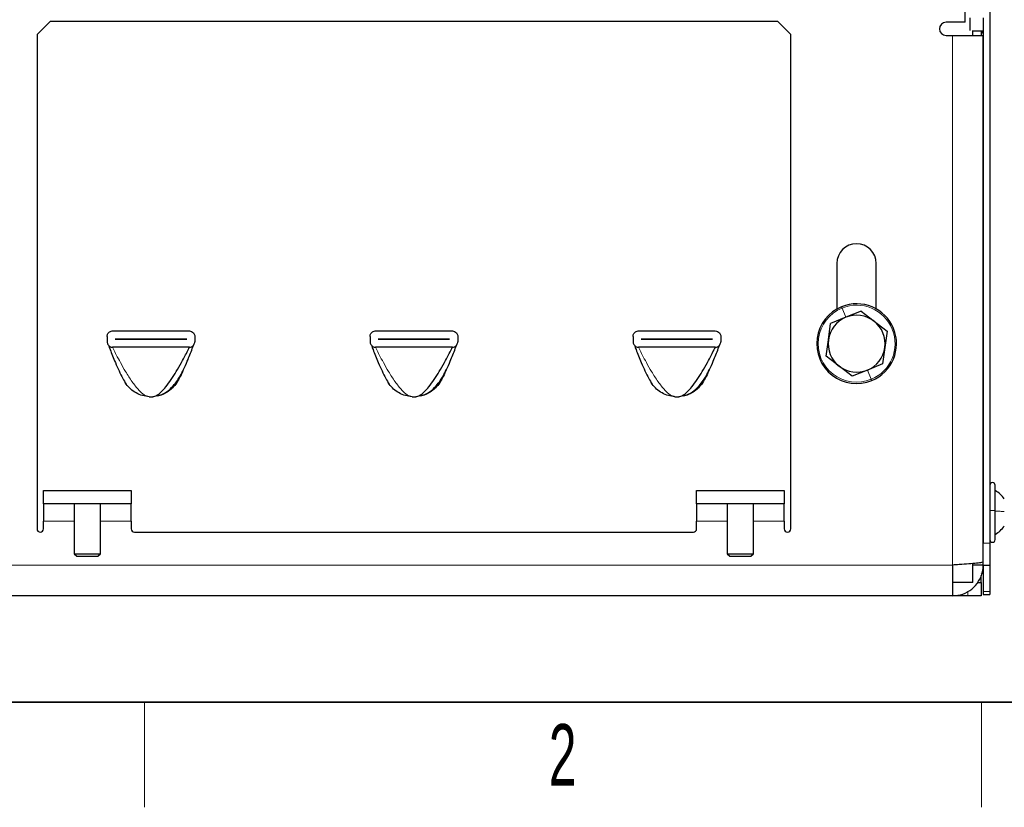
# Model space of a CAD drawing. Header units: millimetres. Extents: x 5 to 418, y 2 to 292.
# Tile 2 of 30: x 67 to 123, y 6 to 51. Entities that reach past the tile are written whole.
import ezdxf

# ---------------------------------------------------------------- set-up
doc = ezdxf.new("R2010")
doc.units = ezdxf.units.MM
doc.layers.add('SLD-0', color=7, linetype='Continuous')
doc.styles.add('SLDTEXTSTYLE0', font='TXT', dxfattribs={"width": 0.605})

msp = doc.modelspace()

# ---------------------------------------------------------------- linework, layer by layer
at = {"color": 7, "linetype": 'Continuous', "lineweight": 25}
for p, q in [((121.9685, 59.8123), (121.9685, 21.0623)), ((120.556, 50.7623), (120.556, 57.5623)), ((67.6185, 50.0623), (68.3685, 50.8123)), ((109.8685, 50.8123), (68.3685, 50.8123)), ((109.8685, 50.8123), (110.6185, 50.0623)), ((120.556, 50.7623), (119.4685, 50.7623)), ((120.8435, 50.2873), (120.8435, 51.0123)), ((121.5935, 51.0123), (121.5935, 50.2623)), ((67.6185, 50.0623), (67.6185, 21.8748)), ((110.6185, 21.8748), (110.6185, 50.0623)), ((119.4685, 50.0123), (119.8435, 50.0123)), ((119.8435, 50.0123), (121.5935, 50.0123)), ((120.9935, 50.0123), (120.9935, 50.2873)), ((121.5935, 50.2623), (120.9935, 50.2623)), ((121.5717, 50.2623), (121.4935, 50.1269)), ((121.4935, 50.0123), (121.4935, 50.2623)), ((121.5935, 50.2623), (121.5935, 21.0623)), ((121.5935, 19.9891), (121.5935, 50.0123)), ((113.2435, 37.0123), (113.2435, 34.4147)), ((115.4935, 34.4147), (115.4935, 37.0123)), ((114.6222, 34.2965), (113.7537, 33.9415)), ((114.6222, 34.2965), (115.3638, 33.7218)), ((113.7537, 33.9415), (112.8853, 33.5866)), ((115.3638, 33.7218), (116.1054, 33.1472)), ((71.9268, 33.1623), (76.3102, 33.1623)), ((86.9268, 33.1623), (91.3102, 33.1623)), ((101.9268, 33.1623), (106.3102, 33.1623)), ((112.7584, 32.657), (112.8853, 33.5866)), ((116.1054, 33.1472), (115.9786, 32.2176)), ((71.6185, 32.854), (71.6185, 32.5456)), ((72.081, 32.7011), (76.156, 32.7011)), ((72.081, 32.6986), (72.081, 32.7011)), ((76.156, 32.6986), (72.081, 32.6986)), ((76.156, 32.7011), (76.156, 32.6986)), ((76.6185, 32.854), (76.6185, 32.5456)), ((86.6185, 32.854), (86.6185, 32.5456)), ((87.081, 32.7011), (91.156, 32.7011)), ((87.081, 32.6986), (87.081, 32.7011)), ((91.156, 32.6986), (87.081, 32.6986)), ((91.156, 32.7011), (91.156, 32.6986)), ((91.6185, 32.854), (91.6185, 32.5456)), ((101.6185, 32.854), (101.6185, 32.5456)), ((102.081, 32.7011), (106.156, 32.7011)), ((102.081, 32.6986), (102.081, 32.7011)), ((106.156, 32.6986), (102.081, 32.6986)), ((106.156, 32.7011), (106.156, 32.6986)), ((106.6185, 32.854), (106.6185, 32.5456)), ((112.6316, 31.7274), (112.7584, 32.657)), ((76.3102, 32.2373), (71.9268, 32.2373)), ((91.3102, 32.2373), (86.9268, 32.2373)), ((106.3102, 32.2373), (101.9268, 32.2373)), ((115.9786, 32.2176), (115.8517, 31.288)), ((113.3732, 31.1528), (112.6316, 31.7274)), ((114.1148, 30.5781), (113.3732, 31.1528)), ((114.9833, 30.9331), (114.1148, 30.5781)), ((115.8517, 31.288), (114.9833, 30.9331)), ((75.658, 30.3302), (75.6988, 30.3996)), ((90.658, 30.3302), (90.6988, 30.3996)), ((105.658, 30.3302), (105.6988, 30.3996)), ((72.7027, 30.1337), (72.6456, 30.2173)), ((75.5914, 30.2173), (75.5343, 30.1337)), ((75.6112, 30.2607), (75.5914, 30.2173)), ((87.7027, 30.1337), (87.6456, 30.2173)), ((90.5914, 30.2173), (90.5343, 30.1337)), ((90.6112, 30.2607), (90.5914, 30.2173)), ((102.7027, 30.1337), (102.6456, 30.2173)), ((105.5914, 30.2173), (105.5343, 30.1337)), ((105.6112, 30.2607), (105.5914, 30.2173)), ((122.2685, 22.9146), (122.2685, 24.3623)), ((67.9935, 24.0623), (72.9935, 24.0623)), ((67.9935, 23.3123), (67.9935, 24.0623)), ((72.9935, 24.0623), (72.9935, 23.3123)), ((105.2435, 23.3123), (105.2435, 24.0623)), ((105.2435, 24.0623), (110.2435, 24.0623)), ((110.2435, 24.0623), (110.2435, 23.3123)), ((72.9935, 23.3123), (67.9935, 23.3123)), ((67.9935, 23.3123), (67.9935, 22.3123)), ((69.7435, 23.3123), (69.7435, 20.4623)), ((71.2435, 20.4623), (71.2435, 23.3123)), ((72.9935, 22.3123), (72.9935, 23.3123)), ((110.2435, 23.3123), (105.2435, 23.3123)), ((105.2435, 23.3123), (105.2435, 22.3123)), ((106.9935, 23.3123), (106.9935, 20.4623)), ((108.4935, 20.4623), (108.4935, 23.3123)), ((110.2435, 22.3123), (110.2435, 23.3123)), ((122.2685, 21.2623), (122.2685, 22.9146)), ((67.9935, 21.8748), (67.9935, 22.3123)), ((72.9935, 22.3123), (72.9935, 21.8748)), ((105.2435, 21.8748), (105.2435, 22.3123)), ((110.2435, 22.3123), (110.2435, 21.8748)), ((73.181, 21.6873), (105.056, 21.6873)), ((121.9685, 21.0623), (121.9685, 19.8123)), ((69.7435, 20.4623), (69.8935, 20.3123)), ((69.7435, 20.4623), (69.8942, 20.4623)), ((69.8935, 20.3123), (70.0141, 20.3123)), ((69.8942, 20.4623), (71.2435, 20.4623)), ((70.0141, 20.3123), (71.0935, 20.3123)), ((71.0935, 20.3123), (71.2435, 20.4623)), ((106.9935, 20.4623), (107.1435, 20.3123)), ((106.9935, 20.4623), (107.2438, 20.4623)), ((107.1435, 20.3123), (107.3437, 20.3123)), ((107.2438, 20.4623), (108.4935, 20.4623)), ((107.3437, 20.3123), (108.3435, 20.3123)), ((108.3435, 20.3123), (108.4935, 20.4623)), ((119.8435, 19.8123), (119.8435, 18.0623)), ((120.9935, 18.8123), (120.9935, 19.8944)), ((121.5935, 19.8123), (120.9935, 19.8123)), ((121.5935, 19.8123), (121.5935, 19.9891)), ((121.5935, 19.8123), (121.9685, 19.8123)), ((121.5935, 19.8123), (121.5935, 18.3048)), ((121.9685, 19.8123), (121.9685, 18.3048)), ((121.4685, 19.2873), (121.4935, 19.3123)), ((121.4685, 18.8123), (121.4685, 19.2187)), ((120.9935, 18.8123), (119.8435, 18.8123)), ((121.2639, 18.8123), (121.4685, 18.8123)), ((121.4685, 18.8123), (121.4685, 18.0623)), ((119.8435, 18.0623), (58.3935, 18.0623)), ((120.7185, 18.0623), (119.8435, 18.0623)), ((121.4685, 18.0623), (120.7185, 18.0623)), ((121.5935, 18.3048), (121.5935, 18.1373)), ((121.5935, 18.1373), (121.9685, 18.1373)), ((121.9685, 18.3048), (121.9685, 18.1373))]:
    msp.add_line(p, q, dxfattribs=at)
at = {"color": 7, "linetype": 'Continuous', "lineweight": 18}
for p, q in [((119.8435, 19.8123), (119.8435, 50.0123)), ((113.7537, 33.9415), (113.5379, 34.4696)), ((114.9833, 30.9331), (115.1991, 30.405)), ((67.9935, 22.3123), (69.7435, 22.3123)), ((71.2435, 22.3123), (72.9935, 22.3123)), ((105.2435, 22.3123), (106.9935, 22.3123)), ((108.4935, 22.3123), (110.2435, 22.3123)), ((121.5935, 21.0623), (121.9685, 21.0623)), ((119.8435, 19.8123), (58.3935, 19.8123)), ((120.7185, 18.0623), (120.7185, 18.325)), ((121.5935, 18.3048), (121.9685, 18.3048))]:
    msp.add_line(p, q, dxfattribs=at)
at = {"color": 7, "linetype": 'Continuous', "lineweight": 25}
for centre, radius, start, end in [((119.4685, 50.3873), 0.375, 90, 270), ((114.3685, 37.0123), 1.125, 0, 180), ((114.3685, 32.4373), 2.275, 112.22991, 292.22991), ((114.3685, 32.4373), 2.275, 292.22991, 112.22991), ((114.3685, 32.4373), 1.625, 112.22991, 172.22991), ((114.3685, 32.4373), 1.625, 52.22991, 112.22991), ((114.3685, 32.4373), 1.625, 352.22991, 52.22991), ((114.3685, 32.4373), 1.625, 172.22991, 232.22991), ((114.3685, 32.4373), 1.625, 292.22991, 352.22991), ((114.3685, 32.4373), 1.625, 232.22991, 292.22991), ((74.1185, 31.1623), 1.75, 266.4, 273.6), ((89.1185, 31.1623), 1.75, 266.4, 273.6), ((104.1185, 31.1623), 1.75, 266.4, 273.6), ((122.1185, 24.3623), 0.15, 0, 180), ((67.806, 21.8748), 0.1875, 180, 0), ((73.181, 21.8748), 0.1875, 180, 270), ((105.056, 21.8748), 0.1875, 270, 0), ((110.431, 21.8748), 0.1875, 180, 0), ((122.1185, 21.2623), 0.15, 180, 360)]:
    msp.add_arc(centre, radius, start, end, dxfattribs=at)
at = {"color": 7, "linetype": 'Continuous', "lineweight": 18}
for start, end in [(112.22991, 292.22991), (292.22991, 112.22991)]:
    msp.add_arc((114.3685, 32.4373), 2.1954, start, end, dxfattribs=at)
for points, knots in [([(113.5379, 34.4696), (113.5323, 34.4833), (113.5211, 34.5107), (113.5113, 34.5347), (113.5069, 34.5454), (113.508, 34.5427), (113.5081, 34.5425)], [0, 0, 0, 0, 0.322597, 0.645194, 0.967791, 1, 1, 1, 1]), ([(71.9268, 32.2373), (71.928, 32.2349), (71.9305, 32.2295), (71.9505, 32.1873), (72.015, 32.0539), (72.1597, 31.7647), (72.3881, 31.3341), (72.6858, 30.8146), (73.0309, 30.2742), (73.3835, 29.827), (73.7071, 29.5065), (73.9149, 29.444), (74.0086, 29.4158)], [0, 0, 0, 0, 0.0110996, 0.0251122, 0.0544434, 0.1534189, 0.2877984, 0.4431666, 0.623911, 0.7927961, 0.9065374, 1, 1, 1, 1]), ([(86.9268, 32.2373), (86.928, 32.2349), (86.9305, 32.2295), (86.9505, 32.1873), (87.015, 32.0539), (87.1597, 31.7647), (87.3881, 31.3341), (87.6858, 30.8146), (88.0309, 30.2742), (88.3835, 29.827), (88.7071, 29.5065), (88.9149, 29.444), (89.0086, 29.4158)], [0, 0, 0, 0, 0.0110996, 0.0251122, 0.0544434, 0.1534189, 0.2877984, 0.4431666, 0.623911, 0.7927961, 0.9065374, 1, 1, 1, 1]), ([(101.9268, 32.2373), (101.928, 32.2349), (101.9305, 32.2295), (101.9505, 32.1873), (102.015, 32.0539), (102.1597, 31.7647), (102.3881, 31.3341), (102.6858, 30.8146), (103.0309, 30.2742), (103.3835, 29.827), (103.7071, 29.5065), (103.9149, 29.444), (104.0086, 29.4158)], [0, 0, 0, 0, 0.0110996, 0.0251122, 0.0544434, 0.1534189, 0.2877984, 0.4431666, 0.623911, 0.7927961, 0.9065374, 1, 1, 1, 1]), ([(115.1991, 30.405), (115.2047, 30.3913), (115.2159, 30.3639), (115.2257, 30.3399), (115.2301, 30.3292), (115.229, 30.3319), (115.2289, 30.3321)], [0, 0, 0, 0, 0.322597, 0.645194, 0.967791, 1, 1, 1, 1])]:
    msp.add_open_spline(points, degree=3, knots=knots, dxfattribs=at)
at = {"color": 7, "linetype": 'Continuous', "lineweight": 25}
for points, knots in [([(71.6185, 32.854), (71.621, 32.8834), (71.626, 32.9421), (71.6635, 33.0213), (71.7213, 33.0901), (71.8053, 33.1439), (71.8792, 33.1616), (71.9221, 33.1622), (71.9268, 33.1623)], [0, 0, 0, 0, 0.1627954, 0.3249856, 0.5011045, 0.7147544, 0.9685923, 1, 1, 1, 1]), ([(76.3102, 33.1623), (76.3537, 33.157), (76.4386, 33.1465), (76.5355, 33.0742), (76.5933, 32.9867), (76.616, 32.9123), (76.6179, 32.8686), (76.6185, 32.854)], [0, 0, 0, 0, 0.2906328, 0.566936, 0.7571516, 0.918378, 1, 1, 1, 1]), ([(86.6185, 32.854), (86.621, 32.8834), (86.626, 32.9421), (86.6635, 33.0213), (86.7213, 33.0901), (86.8053, 33.1439), (86.8792, 33.1616), (86.9221, 33.1622), (86.9268, 33.1623)], [0, 0, 0, 0, 0.1627954, 0.3249856, 0.5011045, 0.7147544, 0.9685923, 1, 1, 1, 1]), ([(91.3102, 33.1623), (91.3537, 33.157), (91.4386, 33.1465), (91.5355, 33.0742), (91.5933, 32.9867), (91.616, 32.9123), (91.6179, 32.8686), (91.6185, 32.854)], [0, 0, 0, 0, 0.2906328, 0.566936, 0.7571516, 0.918378, 1, 1, 1, 1]), ([(101.6185, 32.854), (101.621, 32.8834), (101.626, 32.9421), (101.6635, 33.0213), (101.7213, 33.0901), (101.8053, 33.1439), (101.8792, 33.1616), (101.9221, 33.1622), (101.9268, 33.1623)], [0, 0, 0, 0, 0.1627954, 0.3249856, 0.5011045, 0.7147544, 0.9685923, 1, 1, 1, 1]), ([(106.3102, 33.1623), (106.3537, 33.157), (106.4386, 33.1465), (106.5355, 33.0742), (106.5933, 32.9867), (106.616, 32.9123), (106.6179, 32.8686), (106.6185, 32.854)], [0, 0, 0, 0, 0.2906328, 0.566936, 0.7571516, 0.918378, 1, 1, 1, 1]), ([(71.6185, 32.5456), (71.621, 32.5162), (71.626, 32.4575), (71.6635, 32.3783), (71.7213, 32.3096), (71.8053, 32.2557), (71.8792, 32.238), (71.9221, 32.2374), (71.9268, 32.2373)], [0, 0, 0, 0, 0.1627954, 0.3249856, 0.5011045, 0.7147544, 0.9685923, 1, 1, 1, 1]), ([(71.6911, 32.3515), (71.7228, 32.268), (71.7952, 32.0774), (71.9298, 31.7375), (72.0972, 31.33), (72.2896, 30.8944), (72.4876, 30.4741), (72.6362, 30.239), (72.7027, 30.1337)], [0, 0, 0, 0, 0.12081829, 0.27573028, 0.44654836, 0.6535613, 0.84481468, 1, 1, 1, 1]), ([(74.2284, 29.4158), (74.307, 29.4364), (74.4787, 29.4816), (74.7256, 29.698), (75.1113, 30.1275), (75.4884, 30.7061), (75.8488, 31.3337), (76.0776, 31.7655), (76.2248, 32.0594), (76.2911, 32.1969), (76.308, 32.2328), (76.3095, 32.2359), (76.3102, 32.2373)], [0, 0, 0, 0, 0.0781873, 0.1708317, 0.2772004, 0.5569125, 0.7122597, 0.8466211, 0.9455832, 0.9812747, 0.9914567, 1, 1, 1, 1]), ([(74.5129, 29.4572), (74.6853, 29.5251), (75.0139, 29.6544), (75.3664, 30.004), (75.6134, 30.3179), (75.807, 30.6306), (75.9967, 30.9966), (76.1802, 31.4034), (76.3436, 31.8038), (76.4636, 32.1162), (76.5243, 32.2865), (76.5473, 32.3511)], [0, 0, 0, 0, 0.1424314, 0.2714438, 0.3719692, 0.4495944, 0.5599556, 0.7076832, 0.8195856, 0.931576, 1, 1, 1, 1]), ([(76.3102, 32.2373), (76.3537, 32.2426), (76.4386, 32.2531), (76.5355, 32.3254), (76.5933, 32.4129), (76.616, 32.4873), (76.6179, 32.531), (76.6185, 32.5456)], [0, 0, 0, 0, 0.2906328, 0.566936, 0.7571516, 0.918378, 1, 1, 1, 1]), ([(86.6185, 32.5456), (86.621, 32.5162), (86.626, 32.4575), (86.6635, 32.3783), (86.7213, 32.3096), (86.8053, 32.2557), (86.8792, 32.238), (86.9221, 32.2374), (86.9268, 32.2373)], [0, 0, 0, 0, 0.1627954, 0.3249856, 0.5011045, 0.7147544, 0.9685923, 1, 1, 1, 1]), ([(86.6911, 32.3515), (86.7228, 32.268), (86.7952, 32.0774), (86.9298, 31.7375), (87.0972, 31.33), (87.2896, 30.8944), (87.4876, 30.4741), (87.6362, 30.239), (87.7027, 30.1337)], [0, 0, 0, 0, 0.1208183, 0.2757303, 0.4465484, 0.6535613, 0.8448147, 1, 1, 1, 1]), ([(89.2284, 29.4158), (89.307, 29.4364), (89.4787, 29.4816), (89.7256, 29.698), (90.1113, 30.1275), (90.4884, 30.7061), (90.8488, 31.3337), (91.0776, 31.7655), (91.2248, 32.0594), (91.2911, 32.1969), (91.308, 32.2328), (91.3095, 32.2359), (91.3102, 32.2373)], [0, 0, 0, 0, 0.0781873, 0.1708317, 0.2772004, 0.5569125, 0.7122597, 0.8466211, 0.9455832, 0.9812747, 0.9914567, 1, 1, 1, 1]), ([(89.5129, 29.4572), (89.6853, 29.5251), (90.0139, 29.6544), (90.3664, 30.004), (90.6134, 30.3179), (90.807, 30.6306), (90.9967, 30.9966), (91.1802, 31.4034), (91.3436, 31.8038), (91.4636, 32.1162), (91.5243, 32.2865), (91.5473, 32.3511)], [0, 0, 0, 0, 0.1424314, 0.2714438, 0.3719692, 0.4495944, 0.5599556, 0.7076832, 0.8195856, 0.931576, 1, 1, 1, 1]), ([(91.3102, 32.2373), (91.3537, 32.2426), (91.4386, 32.2531), (91.5355, 32.3254), (91.5933, 32.4129), (91.616, 32.4873), (91.6179, 32.531), (91.6185, 32.5456)], [0, 0, 0, 0, 0.2906328, 0.566936, 0.7571516, 0.918378, 1, 1, 1, 1]), ([(101.6185, 32.5456), (101.621, 32.5162), (101.626, 32.4575), (101.6635, 32.3783), (101.7213, 32.3096), (101.8053, 32.2557), (101.8792, 32.238), (101.9221, 32.2374), (101.9268, 32.2373)], [0, 0, 0, 0, 0.1627954, 0.3249856, 0.5011045, 0.7147544, 0.9685923, 1, 1, 1, 1]), ([(101.6911, 32.3515), (101.7228, 32.268), (101.7952, 32.0774), (101.9298, 31.7375), (102.0972, 31.33), (102.2896, 30.8944), (102.4876, 30.4741), (102.6362, 30.239), (102.7027, 30.1337)], [0, 0, 0, 0, 0.12081829, 0.27573028, 0.44654836, 0.6535613, 0.84481468, 1, 1, 1, 1]), ([(104.2284, 29.4158), (104.307, 29.4364), (104.4787, 29.4816), (104.7256, 29.698), (105.1113, 30.1275), (105.4884, 30.7061), (105.8488, 31.3337), (106.0776, 31.7655), (106.2248, 32.0594), (106.2911, 32.1969), (106.308, 32.2328), (106.3095, 32.2359), (106.3102, 32.2373)], [0, 0, 0, 0, 0.0781873, 0.1708317, 0.2772004, 0.5569125, 0.7122597, 0.8466211, 0.9455832, 0.9812747, 0.9914567, 1, 1, 1, 1]), ([(104.5129, 29.4572), (104.6853, 29.5251), (105.0139, 29.6544), (105.3664, 30.004), (105.6134, 30.3179), (105.807, 30.6306), (105.9967, 30.9966), (106.1802, 31.4034), (106.3436, 31.8038), (106.4636, 32.1162), (106.5243, 32.2865), (106.5473, 32.3511)], [0, 0, 0, 0, 0.1424314, 0.2714438, 0.3719692, 0.4495944, 0.5599556, 0.7076832, 0.8195856, 0.931576, 1, 1, 1, 1]), ([(106.3102, 32.2373), (106.3537, 32.2426), (106.4386, 32.2531), (106.5355, 32.3254), (106.5933, 32.4129), (106.616, 32.4873), (106.6179, 32.531), (106.6185, 32.5456)], [0, 0, 0, 0, 0.2906328, 0.566936, 0.7571516, 0.918378, 1, 1, 1, 1]), ([(75.9719, 30.9555), (75.9613, 30.9313), (75.8864, 30.7609), (75.7489, 30.4742), (75.6007, 30.239), (75.5343, 30.1337)], [0, 0, 0, 0, 0.0836808, 0.5895398, 1, 1, 1, 1]), ([(90.9719, 30.9555), (90.9613, 30.9313), (90.8864, 30.7609), (90.7489, 30.4742), (90.6007, 30.239), (90.5343, 30.1337)], [0, 0, 0, 0, 0.0836808, 0.5895398, 1, 1, 1, 1]), ([(105.9719, 30.9555), (105.9613, 30.9313), (105.8864, 30.7609), (105.7489, 30.4742), (105.6007, 30.239), (105.5343, 30.1337)], [0, 0, 0, 0, 0.0836808, 0.5895398, 1, 1, 1, 1]), ([(122.7935, 23.5823), (122.7201, 23.6777), (122.5732, 23.8685), (122.3701, 23.9977), (122.2685, 24.0623)], [0, 0, 0, 0, 0.4999999, 1, 1, 1, 1]), ([(122.7935, 23.5823), (122.7201, 23.6777), (122.5732, 23.8685), (122.3701, 23.9977), (122.2685, 24.0623)], [0, 0, 0, 0, 0.4999999, 1, 1, 1, 1]), ([(122.7935, 23.5823), (122.7201, 23.6777), (122.5732, 23.8685), (122.3701, 23.9977), (122.2685, 24.0623)], [0, 0, 0, 0, 0.4999999, 1, 1, 1, 1]), ([(122.2685, 21.5623), (122.3701, 21.6269), (122.5732, 21.7561), (122.7201, 21.9469), (122.7935, 22.0423)], [0, 0, 0, 0, 0.5000001, 1, 1, 1, 1]), ([(122.2685, 21.5623), (122.3701, 21.6269), (122.5732, 21.7561), (122.7201, 21.9469), (122.7935, 22.0423)], [0, 0, 0, 0, 0.5000001, 1, 1, 1, 1]), ([(122.2685, 21.5623), (122.3701, 21.6269), (122.5732, 21.7561), (122.7201, 21.9469), (122.7935, 22.0423)], [0, 0, 0, 0, 0.5000001, 1, 1, 1, 1]), ([(121.5935, 19.9891), (121.5741, 19.9764), (121.5352, 19.951), (121.2323, 19.913), (120.7866, 19.875), (120.2948, 19.8413), (119.9709, 19.8205), (119.8435, 19.8123)], [0, 0, 0, 0, 0.2151377, 0.4302771, 0.6454165, 0.860556, 1, 1, 1, 1]), ([(119.8435, 18.0623), (120.0406, 18.0817), (120.4349, 18.1206), (120.9602, 18.4235), (121.356, 18.8692), (121.5642, 19.361), (121.5852, 19.6849), (121.5935, 19.8123)], [0, 0, 0, 0, 0.2151377, 0.4302771, 0.6454165, 0.860556, 1, 1, 1, 1])]:
    msp.add_open_spline(points, degree=3, knots=knots, dxfattribs=at)
for points in [[(74.0086, 29.4158), (73.881, 29.4319), (73.6259, 29.4643), (73.2695, 29.618), (72.9487, 29.8365), (72.7847, 30.0346), (72.7027, 30.1337)], [(75.5343, 30.1337), (75.4523, 30.0346), (75.2882, 29.8365), (74.9675, 29.618), (74.6111, 29.4643), (74.356, 29.4319), (74.2284, 29.4158)], [(89.0086, 29.4158), (88.881, 29.4319), (88.6259, 29.4643), (88.2695, 29.618), (87.9487, 29.8365), (87.7847, 30.0346), (87.7027, 30.1337)], [(90.5343, 30.1337), (90.4523, 30.0346), (90.2882, 29.8365), (89.9675, 29.618), (89.6111, 29.4643), (89.356, 29.4319), (89.2284, 29.4158)], [(104.0086, 29.4158), (103.881, 29.4319), (103.6259, 29.4643), (103.2695, 29.618), (102.9487, 29.8365), (102.7847, 30.0346), (102.7027, 30.1337)], [(105.5343, 30.1337), (105.4523, 30.0346), (105.2882, 29.8365), (104.9675, 29.618), (104.6111, 29.4643), (104.356, 29.4319), (104.2284, 29.4158)], [(122.7935, 23.5823), (122.7201, 23.6777), (122.5732, 23.8685), (122.3701, 23.9977), (122.2685, 24.0623)], [(122.2685, 21.5623), (122.3701, 21.6269), (122.5732, 21.7561), (122.7201, 21.9469), (122.7935, 22.0423)]]:
    msp.add_open_spline(points, degree=3, dxfattribs=at)
at = {"color": 7, "linetype": 'Continuous', "lineweight": 18}
for points in [[(122.2685, 22.9146), (122.2662, 22.9159), (122.2617, 22.9185), (122.227, 22.9218), (122.1775, 22.924), (122.1185, 22.9248), (122.0595, 22.924), (122.0099, 22.9218), (121.9753, 22.9185), (121.9707, 22.9159), (121.9685, 22.9146)], [(122.2685, 22.8948), (122.3701, 22.8905), (122.5732, 22.882), (122.7201, 22.8694), (122.7935, 22.8631)]]:
    msp.add_open_spline(points, degree=3, dxfattribs=at)
at = {"layer": 'SLD-0', "lineweight": 35}
msp.add_line((26, 12), (408, 12), dxfattribs=at)
at = {"layer": 'SLD-0', "lineweight": 18}
for p, q in [((73.75, 6), (73.75, 12)), ((121.5, 6), (121.5, 12))]:
    msp.add_line(p, q, dxfattribs=at)

# ---------------------------------------------------------------- texts
at = {"layer": 'SLD-0', "insert": (97.6027, 10.743), "char_height": 3.5, "attachment_point": 2, "style": 'SLDTEXTSTYLE0'}
msp.add_mtext('2', dxfattribs=at)

doc.saveas('drawing.dxf')
